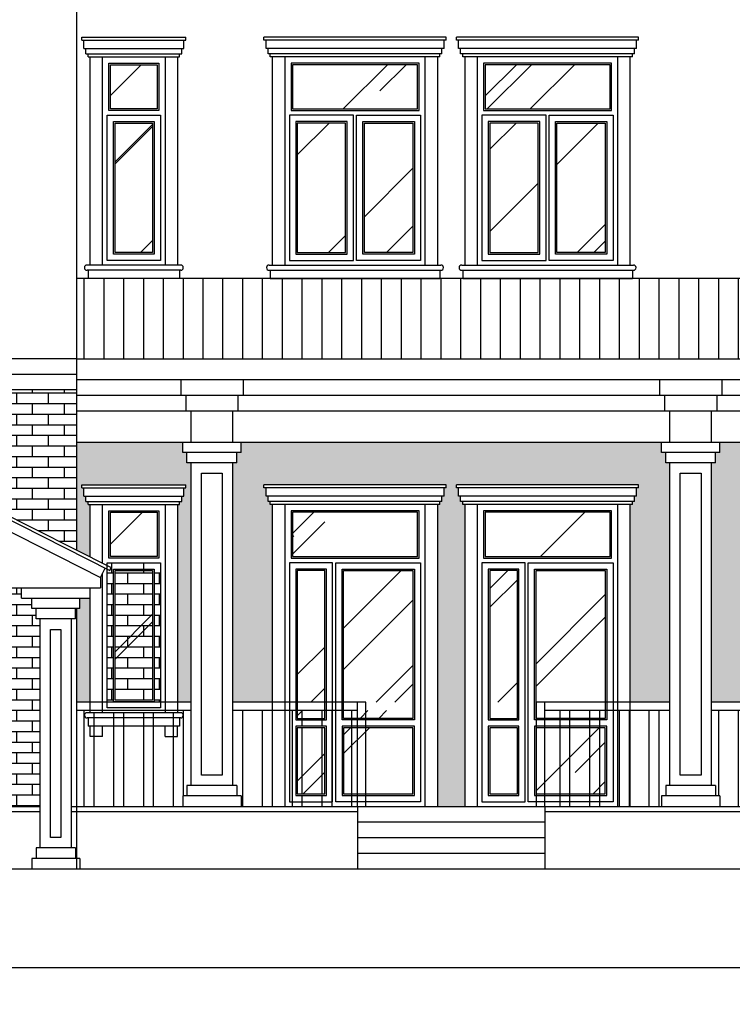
# Model space of a CAD drawing. Header units: millimetres. Extents: x 1112040 to 6903494, y -332921 to -150905.
# Tile 126 of 150: x 1968586 to 1975433, y -228953 to -219494. Entities that reach past the tile are written whole.
import ezdxf

# ---------------------------------------------------------------- set-up
doc = ezdxf.new("R2010")
doc.units = ezdxf.units.MM
doc.styles.get("Standard").update_dxf_attribs({"font": 'isocpeui.ttf'})
doc.dimstyles.get("Standard").update_dxf_attribs({"dimtxt": 300, "dimasz": 100, "dimexe": 50, "dimexo": 50, "dimgap": 20, "dimtad": 1, "dimdec": 0, "dimzin": 0, "dimdsep": 46, "dimtxsty": 'Standard', "dimblk": 'ARCHTICK', "dimcen": 20, "dimclrd": 1, "dimclre": 1, "dimclrt": 256, "dimadec": 0, "dimazin": 0, "dimtfac": 1, "dimtdec": 0, "dimtofl": 0, "dimtmove": 0, "dimatfit": 3, "dimldrblk": 'ARCHTICK', "dimfxl": 1, "dimtolj": 1, "dimtzin": 0, "dimarcsym": 0})
pattern_1 = [(0, (1974349.58, -130917.58), (0, 101.6127), []), (90, (1974349.58, -130917.58), (-152.4, 101.6127), [101.6127, -101.6127])]
pattern_2 = [(90, (1974349.58, -130917.58), (-285.75, 3e-14), []), (90, (1974444.83, -130822.33), (-285.75, 3e-14), [])]

# ---------------------------------------------------------------- blocks, each defined once
blk = doc.blocks.new('_ArchTick')
at = {"color": 0, "linetype": 'ByBlock', "const_width": 0.15}
blk.add_lwpolyline([(-0.5, -0.5), (0.5, 0.5)], dxfattribs=at)
blk = doc.blocks.new('*D2107')
at = {"color": 1, "lineweight": -2, "transparency": 16777216}
for p, q in [((1961233.2, -227701.5), (1961233.2, -228650.9)), ((1998533.2, -227701.5), (1998533.2, -228650.9)), ((1961233.2, -228600.9), (1998533.2, -228600.9))]:
    blk.add_line(p, q, dxfattribs=at)
at = {"color": 1, "lineweight": -2, "transparency": 16777216, "xscale": 100, "yscale": 100, "zscale": 100, "rotation": 180}
blk.add_blockref('_ArchTick', (1961233.2, -228600.9), dxfattribs=at)
at = {"color": 1, "lineweight": -2, "transparency": 16777216, "xscale": 100, "yscale": 100, "zscale": 100}
blk.add_blockref('_ArchTick', (1998533.2, -228600.9), dxfattribs=at)
at = {"transparency": 16777216, "insert": (1979883.2, -228429), "char_height": 300, "attachment_point": 5}
blk.add_mtext('\\A1;37300', dxfattribs=at)

msp = doc.modelspace()

# ---------------------------------------------------------------- hatches: boundary and pattern name
h = msp.add_hatch()
h.set_pattern_fill('AR-RROOF', color=4, scale=50, angle=45, style=0)
h.set_pattern_definition([(45, (1974349.6, -130917.6), (1077.63, 2873.682), [19050, -2540, 6350, -1270]), (45, (1975095, -129274.2), (-2092.4, 296.348), [3810, -419.1, 7620, -952.5]), (45, (1974035.3, -129705.24), (4068.056, 5271.41), [10160, -1778, 5080, -1270])])
h.paths.add_polyline_path([(1963246.3, -219926.5), (1962808.2, -219926.5), (1962808.2, -220352.2), (1963246.3, -220352.2)])
h.paths.add_polyline_path([(1963201.3, -220487.2), (1962853.2, -220487.2), (1962853.2, -221731.5), (1963201.3, -221731.5)])
h.paths.add_polyline_path([(1963730.2, -219926.5), (1963336.3, -219926.5), (1963336.3, -220352.2), (1963730.2, -220352.2)])
h.paths.add_polyline_path([(1963730.2, -220442.2), (1963336.3, -220442.2), (1963336.3, -221776.5), (1963730.2, -221776.5)])
h.paths.add_polyline_path([(1964213.2, -220487.2), (1963865.2, -220487.2), (1963865.2, -221731.5), (1964213.2, -221731.5)])
h.paths.add_polyline_path([(1964258.2, -219926.5), (1963820.2, -219926.5), (1963820.2, -220352.2), (1964258.2, -220352.2)])
h.paths.add_polyline_path([(1967338.2, -219926.5), (1966658.2, -219926.5), (1966658.2, -221046.5), (1967338.2, -221046.5)])
h.paths.add_polyline_path([(1967428.2, -221046.5), (1968108.2, -221046.5), (1968108.2, -219926.5), (1967428.2, -219926.5)])
h.paths.add_polyline_path([(1968108.2, -221136.5), (1967428.2, -221136.5), (1967428.2, -222266.5), (1968108.2, -222266.5)])
h.paths.add_polyline_path([(1967338.2, -221136.5), (1966658.2, -221136.5), (1966658.2, -222266.5), (1967338.2, -222266.5)])
h.paths.add_polyline_path([(1967293.2, -222401.5), (1966703.2, -222401.5), (1966703.2, -223431.5), (1967293.2, -223431.5)])
h.paths.add_polyline_path([(1968063.2, -222401.5), (1967473.2, -222401.5), (1967473.2, -223431.5), (1968063.2, -223431.5)])
h.paths.add_polyline_path([(1962808.2, -224652.2), (1963246.3, -224652.2), (1963246.3, -224226.5), (1962808.2, -224226.5)])
h.paths.add_polyline_path([(1963730.2, -224226.5), (1963336.3, -224226.5), (1963336.3, -224652.2), (1963730.2, -224652.2)])
h.paths.add_polyline_path([(1964258.2, -224652.2), (1964258.2, -224226.5), (1963820.2, -224226.5), (1963820.2, -224652.2)])
h.paths.add_polyline_path([(1964213.2, -224787.2), (1963865.2, -224787.2), (1963865.2, -226031.5), (1964213.2, -226031.5)])
h.paths.add_polyline_path([(1963730.2, -224742.2), (1963336.3, -224742.2), (1963336.3, -226076.5), (1963730.2, -226076.5)])
h.paths.add_polyline_path([(1963201.3, -224787.2), (1962853.2, -224787.2), (1962853.2, -226031.5), (1963201.3, -226031.5)])
h.paths.add_polyline_path([(1966658.2, -225126.5), (1966658.2, -225436.5), (1968108.2, -225436.5), (1968108.2, -225126.5)])
h.paths.add_polyline_path([(1966703.2, -226897.9), (1967293.2, -226897.9), (1967293.2, -225571.5), (1966703.2, -225571.5)])
h.paths.add_polyline_path([(1968063.2, -225571.5), (1967473.2, -225571.5), (1967473.2, -226897.9), (1968063.2, -226897.9)])
h.paths.add_polyline_path([(1967473.2, -226987.9), (1967473.2, -227531.5), (1968063.2, -227531.5), (1968063.2, -226987.9)])
h.paths.add_polyline_path([(1966703.2, -226987.9), (1966703.2, -227531.5), (1967293.2, -227531.5), (1967293.2, -226987.9)])
h.paths.add_polyline_path([(1969908.2, -219926.5), (1969458.2, -219926.5), (1969458.2, -220352.2), (1969908.2, -220352.2)])
h.paths.add_polyline_path([(1969863.2, -220487.2), (1969503.2, -220487.2), (1969503.2, -221731.5), (1969863.2, -221731.5)])
h.paths.add_polyline_path([(1969908.2, -224652.2), (1969908.2, -224226.5), (1969458.2, -224226.5), (1969458.2, -224652.2)])
h.paths.add_polyline_path([(1969503.2, -226031.5), (1969863.2, -226031.5), (1969863.2, -224787.2), (1969503.2, -224787.2)])
h = msp.add_hatch()
h.set_pattern_fill('AR-RROOF', color=4, scale=50, angle=45, style=0)
h.set_pattern_definition([(45, (1960549.6, -130917.6), (1077.63, 2873.682), [19050, -2540, 6350, -1270]), (45, (1961295, -129274.2), (-2092.4, 296.348), [3810, -419.1, 7620, -952.5]), (45, (1960235.3, -129705.24), (4068.056, 5271.41), [10160, -1778, 5080, -1270])])
h.paths.add_polyline_path([(1974258.2, -220352.2), (1974258.2, -219926.5), (1973058.2, -219926.5), (1973058.2, -220352.2)])
h.paths.add_polyline_path([(1972408.2, -220352.2), (1972408.2, -219926.5), (1971208.2, -219926.5), (1971208.2, -220352.2)])
h.paths.add_polyline_path([(1971253.2, -221731.5), (1971718.2, -221731.5), (1971718.2, -220487.2), (1971253.2, -220487.2)])
h.paths.add_polyline_path([(1972363.2, -220487.2), (1971898.2, -220487.2), (1971898.2, -221731.5), (1972363.2, -221731.5)])
h.paths.add_polyline_path([(1973568.2, -220487.2), (1973103.2, -220487.2), (1973103.2, -221731.5), (1973568.2, -221731.5)])
h.paths.add_polyline_path([(1973748.2, -221731.5), (1974213.2, -221731.5), (1974213.2, -220487.2), (1973748.2, -220487.2)])
h.paths.add_polyline_path([(1973058.2, -224226.5), (1973058.2, -224652.2), (1974258.2, -224652.2), (1974258.2, -224226.5)])
h.paths.add_polyline_path([(1974213.2, -224787.2), (1973548.2, -224787.2), (1973548.2, -226051.5), (1974213.2, -226051.5)])
h.paths.add_polyline_path([(1973368.2, -224787.2), (1973103.2, -224787.2), (1973103.2, -226051.5), (1973368.2, -226051.5)])
h.paths.add_polyline_path([(1973368.2, -226206.5), (1973368.2, -226131.5), (1973103.2, -226131.5), (1973103.2, -226206.5)])
h.paths.add_polyline_path([(1974213.2, -226206.5), (1974213.2, -226131.5), (1973548.2, -226131.5), (1973548.2, -226206.5)])
h.paths.add_polyline_path([(1973548.2, -226931.5), (1974213.2, -226931.5), (1974213.2, -226296.5), (1973548.2, -226296.5)])
h.paths.add_polyline_path([(1973368.2, -226296.5), (1973103.2, -226296.5), (1973103.2, -226931.5), (1973368.2, -226931.5)])
h.paths.add_polyline_path([(1972363.2, -224787.2), (1971698.2, -224787.2), (1971698.2, -226051.5), (1972363.2, -226051.5)])
h.paths.add_polyline_path([(1971208.2, -224226.5), (1971208.2, -224652.2), (1972408.2, -224652.2), (1972408.2, -224226.5)])
h.paths.add_polyline_path([(1971518.2, -224787.2), (1971253.2, -224787.2), (1971253.2, -226051.5), (1971518.2, -226051.5)])
h.paths.add_polyline_path([(1971253.2, -226131.5), (1971253.2, -226206.5), (1971518.2, -226206.5), (1971518.2, -226131.5)])
h.paths.add_polyline_path([(1971698.2, -226131.5), (1971698.2, -226206.5), (1972363.2, -226206.5), (1972363.2, -226131.5)])
h.paths.add_polyline_path([(1971698.2, -226296.5), (1971698.2, -226931.5), (1972363.2, -226931.5), (1972363.2, -226296.5)])
h.paths.add_polyline_path([(1971253.2, -226931.5), (1971518.2, -226931.5), (1971518.2, -226296.5), (1971253.2, -226296.5)])
h = msp.add_hatch()
h.set_pattern_fill('ANSI31', color=1, scale=60, angle=45, style=0)
h.set_pattern_definition([(90, (1974349.58, -130917.58), (-190.5, 4e-14), [])])
h.paths.add_polyline_path([(1997269.8, -221981.5), (1969133.2, -221981.5), (1969133.2, -222751.5), (1992433.2, -222751.5)])
h = msp.add_hatch()
h.set_pattern_fill('AR-BRSTD', color=35, scale=1.5, style=0)
h.set_pattern_definition(pattern_1)
h.paths.add_polyline_path([(1962533.2, -223961.5), (1964533.2, -223961.5), (1964533.2, -223991.5), (1964513.2, -223991.5), (1964513.2, -224071.5), (1964493.2, -224071.5), (1964493.2, -224121.5), (1964473.2, -224121.5), (1964473.2, -224151.5), (1964453.2, -224151.5), (1964453.2, -226151.5), (1964483.2, -226151.5, -1), (1964483.2, -226201.5), (1964473.2, -226201.5), (1964473.2, -226281.5), (1964453.2, -226281.5), (1964453.2, -226381.5), (1964333.2, -226381.5), (1964333.2, -226281.5), (1962733.2, -226281.5), (1962733.2, -226381.5), (1962613.2, -226381.5), (1962613.2, -226281.5), (1962593.2, -226281.5), (1962593.2, -226201.5), (1962583.2, -226201.5, -1), (1962583.2, -226151.5), (1962613.2, -226151.5), (1962613.2, -225823.8), (1961033.2, -225823.8), (1961033.2, -227051.5), (1965683.2, -227051.5), (1965683.2, -225251.5), (1965643.2, -225251.5), (1965643.2, -225151.5), (1965603.2, -225151.5), (1965603.2, -225051.5), (1965503.2, -225051.5), (1965503.2, -224951.5), (1965403.2, -224951.5), (1965403.2, -224851.5), (1965358.2, -224762.2), (1965313.5, -224784.7), (1965300, -224758), (1967383.2, -223705.8), (1969133.2, -224589.7), (1969133.2, -223051.5), (1968303.2, -223051.5), (1968303.2, -223551.5), (1968333.2, -223551.5, -1), (1968333.2, -223601.5), (1968323.2, -223601.5), (1968323.2, -223681.5), (1968303.2, -223681.5), (1968303.2, -223781.5), (1968183.2, -223781.5), (1968183.2, -223681.5), (1966583.2, -223681.5), (1966583.2, -223781.5), (1966463.2, -223781.5), (1966463.2, -223681.5), (1966443.2, -223681.5), (1966443.2, -223601.5), (1966433.2, -223601.5, -1), (1966433.2, -223551.5), (1966463.2, -223551.5), (1966463.2, -223051.5), (1961033.2, -223051.5), (1961033.2, -225823.8), (1962613.2, -225823.8), (1962613.2, -224151.5), (1962593.2, -224151.5), (1962593.2, -224121.5), (1962573.2, -224121.5), (1962573.2, -224071.5), (1962553.2, -224071.5), (1962553.2, -223991.5), (1962533.2, -223991.5)])
h.paths.add_polyline_path([(1965983.2, -227051.5), (1966463.2, -227051.5), (1966463.2, -225051.5), (1966443.2, -225051.5), (1966443.2, -225021.5), (1966423.2, -225021.5), (1966423.2, -224971.5), (1966403.2, -224971.5), (1966403.2, -224891.5), (1966383.2, -224891.5), (1966383.2, -224861.5), (1968383.2, -224861.5), (1968383.2, -224891.5), (1968363.2, -224891.5), (1968363.2, -224971.5), (1968343.2, -224971.5), (1968343.2, -225021.5), (1968323.2, -225021.5), (1968323.2, -225051.5), (1968303.2, -225051.5), (1968303.2, -227051.5), (1968783.2, -227051.5), (1968783.2, -225251.5), (1968743.2, -225251.5), (1968743.2, -225151.5), (1968703.2, -225151.5), (1968703.2, -225051.5), (1968603.2, -225051.5), (1968603.2, -224951.5), (1968503.2, -224951.5, 0.446429), (1966263.2, -224951.5), (1966163.2, -224951.5), (1966163.2, -225051.5), (1966063.2, -225051.5), (1966063.2, -225151.5), (1966023.2, -225151.5), (1966023.2, -225251.5), (1965983.2, -225251.5)], flags=17)
h = msp.add_hatch()
h.set_pattern_fill('AR-BRSTD', color=35, scale=1.5, style=0)
h.set_pattern_definition(pattern_1)
h.paths.add_polyline_path([(1993673.2, -223751.5), (1993633.2, -223751.5), (1993633.2, -224502.9), (1994713.2, -224502.9), (1994713.2, -224151.5), (1994693.2, -224151.5), (1994693.2, -224121.5), (1994673.2, -224121.5), (1994673.2, -224071.5), (1994653.2, -224071.5), (1994653.2, -223991.5), (1994633.2, -223991.5), (1994633.2, -223961.5), (1996833.2, -223961.5), (1996833.2, -223991.5), (1996813.2, -223991.5), (1996813.2, -224071.5), (1996793.2, -224071.5), (1996793.2, -224121.5), (1996773.2, -224121.5), (1996773.2, -224151.5), (1996753.2, -224151.5), (1996753.2, -224502.9), (1998333.2, -224502.9), (1998333.2, -223251.5), (1993683.2, -223251.5), (1993633.2, -223251.5), (1993633.2, -223551.5), (1993713.2, -223551.5), (1993713.2, -223651.5), (1993673.2, -223651.5)])
h.paths.add_polyline_path([(1993633.2, -226851.5), (1993673.2, -226851.5), (1993673.2, -226951.5), (1993713.2, -226951.5), (1993713.2, -227051.5), (1998333.2, -227051.5), (1998333.2, -224502.9), (1996753.2, -224502.9), (1996753.2, -226151.5), (1996783.2, -226151.5, -1), (1996783.2, -226201.5), (1996773.2, -226201.5), (1996773.2, -226281.5), (1996753.2, -226281.5), (1996753.2, -226381.5), (1996633.2, -226381.5), (1996633.2, -226281.5), (1994833.2, -226281.5), (1994833.2, -226381.5), (1994713.2, -226381.5), (1994713.2, -226281.5), (1994693.2, -226281.5), (1994693.2, -226201.5), (1994683.2, -226201.5, -1), (1994683.2, -226151.5), (1994713.2, -226151.5), (1994713.2, -224502.9), (1993633.2, -224502.9)])
h.paths.add_polyline_path([(1992853.2, -226051.5), (1993233.2, -226051.5), (1993233.2, -223751.5), (1993193.2, -223751.5), (1993193.2, -223651.5), (1993153.2, -223651.5), (1993153.2, -223551.5), (1989113.2, -223551.5), (1989113.2, -223651.5), (1989073.2, -223651.5), (1989073.2, -223751.5), (1989033.2, -223751.5), (1989033.2, -226051.5), (1989413.2, -226051.5), (1989413.2, -224151.5), (1989393.2, -224151.5), (1989393.2, -224121.5), (1989373.2, -224121.5), (1989373.2, -224071.5), (1989353.2, -224071.5), (1989353.2, -223991.5), (1989333.2, -223991.5), (1989333.2, -223961.5), (1991083.2, -223961.5), (1991083.2, -223991.5), (1991063.2, -223991.5), (1991063.2, -224071.5), (1991043.2, -224071.5), (1991043.2, -224121.5), (1991023.2, -224121.5), (1991023.2, -224151.5), (1991003.2, -224151.5), (1991003.2, -226051.5), (1991263.2, -226051.5), (1991263.2, -224151.5), (1991243.2, -224151.5), (1991243.2, -224121.5), (1991223.2, -224121.5), (1991223.2, -224071.5), (1991203.2, -224071.5), (1991203.2, -223991.5), (1991183.2, -223991.5), (1991183.2, -223961.5), (1992933.2, -223961.5), (1992933.2, -223991.5), (1992913.2, -223991.5), (1992913.2, -224071.5), (1992893.2, -224071.5), (1992893.2, -224121.5), (1992873.2, -224121.5), (1992873.2, -224151.5), (1992853.2, -224151.5)])
h.paths.add_polyline_path([(1984513.2, -223551.5), (1984513.2, -223651.5), (1984473.2, -223651.5), (1984473.2, -223751.5), (1984433.2, -223751.5), (1984433.2, -226051.5), (1984813.2, -226051.5), (1984813.2, -224151.5), (1984793.2, -224151.5), (1984793.2, -224121.5), (1984773.2, -224121.5), (1984773.2, -224071.5), (1984753.2, -224071.5), (1984753.2, -223991.5), (1984733.2, -223991.5), (1984733.2, -223961.5), (1986483.2, -223961.5), (1986483.2, -223991.5), (1986463.2, -223991.5), (1986463.2, -224071.5), (1986443.2, -224071.5), (1986443.2, -224121.5), (1986423.2, -224121.5), (1986423.2, -224151.5), (1986403.2, -224151.5), (1986403.2, -226051.5), (1986663.2, -226051.5), (1986663.2, -224151.5), (1986643.2, -224151.5), (1986643.2, -224121.5), (1986623.2, -224121.5), (1986623.2, -224071.5), (1986603.2, -224071.5), (1986603.2, -223991.5), (1986583.2, -223991.5), (1986583.2, -223961.5), (1988333.2, -223961.5), (1988333.2, -223991.5), (1988313.2, -223991.5), (1988313.2, -224071.5), (1988293.2, -224071.5), (1988293.2, -224121.5), (1988273.2, -224121.5), (1988273.2, -224151.5), (1988253.2, -224151.5), (1988253.2, -226051.5), (1988633.2, -226051.5), (1988633.2, -223751.5), (1988593.2, -223751.5), (1988593.2, -223651.5), (1988553.2, -223651.5), (1988553.2, -223551.5)])
h.paths.add_polyline_path([(1983733.2, -223961.5), (1983733.2, -223991.5), (1983713.2, -223991.5), (1983713.2, -224071.5), (1983693.2, -224071.5), (1983693.2, -224121.5), (1983673.2, -224121.5), (1983673.2, -224151.5), (1983653.2, -224151.5), (1983653.2, -226051.5), (1984033.2, -226051.5), (1984033.2, -223751.5), (1983993.2, -223751.5), (1983993.2, -223651.5), (1983953.2, -223651.5), (1983953.2, -223551.5), (1979913.2, -223551.5), (1979913.2, -223651.5), (1979873.2, -223651.5), (1979873.2, -223751.5), (1979833.2, -223751.5), (1979833.2, -226051.5), (1980213.2, -226051.5), (1980213.2, -224151.5), (1980193.2, -224151.5), (1980193.2, -224121.5), (1980173.2, -224121.5), (1980173.2, -224071.5), (1980153.2, -224071.5), (1980153.2, -223991.5), (1980133.2, -223991.5), (1980133.2, -223961.5), (1981883.2, -223961.5), (1981883.2, -223991.5), (1981863.2, -223991.5), (1981863.2, -224071.5), (1981843.2, -224071.5), (1981843.2, -224121.5), (1981823.2, -224121.5), (1981823.2, -224151.5), (1981803.2, -224151.5), (1981803.2, -226051.5), (1982063.2, -226051.5), (1982063.2, -224151.5), (1982043.2, -224151.5), (1982043.2, -224121.5), (1982023.2, -224121.5), (1982023.2, -224071.5), (1982003.2, -224071.5), (1982003.2, -223991.5), (1981983.2, -223991.5), (1981983.2, -223961.5)])
h.paths.add_polyline_path([(1979133.2, -223961.5), (1979133.2, -223991.5), (1979113.2, -223991.5), (1979113.2, -224071.5), (1979093.2, -224071.5), (1979093.2, -224121.5), (1979073.2, -224121.5), (1979073.2, -224151.5), (1979053.2, -224151.5), (1979053.2, -226051.5), (1979433.2, -226051.5), (1979433.2, -223751.5), (1979393.2, -223751.5), (1979393.2, -223651.5), (1979353.2, -223651.5), (1979353.2, -223551.5), (1975313.2, -223551.5), (1975313.2, -223651.5), (1975273.2, -223651.5), (1975273.2, -223751.5), (1975233.2, -223751.5), (1975233.2, -226051.5), (1975613.2, -226051.5), (1975613.2, -224151.5), (1975593.2, -224151.5), (1975593.2, -224121.5), (1975573.2, -224121.5), (1975573.2, -224071.5), (1975553.2, -224071.5), (1975553.2, -223991.5), (1975533.2, -223991.5), (1975533.2, -223961.5), (1977283.2, -223961.5), (1977283.2, -223991.5), (1977263.2, -223991.5), (1977263.2, -224071.5), (1977243.2, -224071.5), (1977243.2, -224121.5), (1977223.2, -224121.5), (1977223.2, -224151.5), (1977203.2, -224151.5), (1977203.2, -226051.5), (1977463.2, -226051.5), (1977463.2, -224151.5), (1977443.2, -224151.5), (1977443.2, -224121.5), (1977423.2, -224121.5), (1977423.2, -224071.5), (1977403.2, -224071.5), (1977403.2, -223991.5), (1977383.2, -223991.5), (1977383.2, -223961.5)])
h.paths.add_polyline_path([(1970713.2, -223551.5), (1970713.2, -223651.5), (1970673.2, -223651.5), (1970673.2, -223751.5), (1970633.2, -223751.5), (1970633.2, -226051.5), (1971013.2, -226051.5), (1971013.2, -224151.5), (1970993.2, -224151.5), (1970993.2, -224121.5), (1970973.2, -224121.5), (1970973.2, -224071.5), (1970953.2, -224071.5), (1970953.2, -223991.5), (1970933.2, -223991.5), (1970933.2, -223961.5), (1972683.2, -223961.5), (1972683.2, -223991.5), (1972663.2, -223991.5), (1972663.2, -224071.5), (1972643.2, -224071.5), (1972643.2, -224121.5), (1972623.2, -224121.5), (1972623.2, -224151.5), (1972603.2, -224151.5), (1972603.2, -227051.5), (1972863.2, -227051.5), (1972863.2, -224151.5), (1972843.2, -224151.5), (1972843.2, -224121.5), (1972823.2, -224121.5), (1972823.2, -224071.5), (1972803.2, -224071.5), (1972803.2, -223991.5), (1972783.2, -223991.5), (1972783.2, -223961.5), (1974533.2, -223961.5), (1974533.2, -223991.5), (1974513.2, -223991.5), (1974513.2, -224071.5), (1974493.2, -224071.5), (1974493.2, -224121.5), (1974473.2, -224121.5), (1974473.2, -224151.5), (1974453.2, -224151.5), (1974453.2, -226051.5), (1974833.2, -226051.5), (1974833.2, -223751.5), (1974793.2, -223751.5), (1974793.2, -223651.5), (1974753.2, -223651.5), (1974753.2, -223551.5)])
h.paths.add_polyline_path([(1969133.2, -223551.5), (1969133.2, -224589.7), (1969263.2, -224655.3), (1969263.2, -224151.5), (1969243.2, -224151.5), (1969243.2, -224121.5), (1969223.2, -224121.5), (1969223.2, -224071.5), (1969203.2, -224071.5), (1969203.2, -223991.5), (1969183.2, -223991.5), (1969183.2, -223961.5), (1970183.2, -223961.5), (1970183.2, -223991.5), (1970163.2, -223991.5), (1970163.2, -224071.5), (1970143.2, -224071.5), (1970143.2, -224121.5), (1970123.2, -224121.5), (1970123.2, -224151.5), (1970103.2, -224151.5), (1970103.2, -226051.5), (1970233.2, -226051.5), (1970233.2, -223751.5), (1970193.2, -223751.5), (1970193.2, -223651.5), (1970153.2, -223651.5), (1970153.2, -223551.5)])
h.paths.add_polyline_path([(1969133.2, -226051.5), (1969263.2, -226051.5), (1969263.2, -225051.5), (1969163.2, -225051.5), (1969163.2, -225151.5), (1969133.2, -225151.5)], flags=17)
h = msp.add_hatch()
h.set_pattern_fill('AR-BRSTD', color=35, scale=1.5, style=0)
h.set_pattern_definition(pattern_1)
h.paths.add_polyline_path([(1969428.2, -226051.5), (1969938.2, -226051.5), (1969938.2, -224712.2), (1969428.2, -224712.2), (1969428.2, -224738.7), (1969466.5, -224758), (1969453, -224784.7), (1969428.2, -224772.3)])
h.paths.add_polyline_path([(1969878.2, -224772.2), (1969878.2, -226046.5), (1969488.2, -226046.5), (1969488.2, -224772.2)], flags=16)
h.paths.add_polyline_path([(1969863.2, -224787.2), (1969863.2, -226031.5), (1969503.2, -226031.5), (1969503.2, -224787.2)], flags=0)
h = msp.add_hatch()
h.set_pattern_fill('ANSI32', color=1, scale=30, angle=45, style=0)
h.set_pattern_definition(pattern_2)
h.paths.add_polyline_path([(1975613.2, -226131.5), (1975233.2, -226131.5), (1975233.2, -226851.5), (1975273.2, -226851.5), (1975273.2, -226951.5), (1975313.2, -226951.5), (1975313.2, -227051.5), (1975613.2, -227051.5)])
h.paths.add_polyline_path([(1975613.2, -227051.5), (1975733.2, -227051.5), (1975733.2, -226131.5), (1975613.2, -226131.5)])
h.paths.add_polyline_path([(1975778.2, -226131.5), (1975733.2, -226131.5), (1975733.2, -227051.5), (1977083.2, -227051.5), (1977083.2, -226131.5), (1977038.2, -226131.5), (1977038.2, -227006.5), (1976223.2, -227006.5), (1976223.2, -226131.5), (1976193.2, -226131.5), (1976193.2, -227006.5), (1975778.2, -227006.5)])
h.paths.add_polyline_path([(1975778.2, -227006.5), (1976193.2, -227006.5), (1976193.2, -226131.5), (1976133.2, -226131.5), (1976133.2, -226221.5), (1975838.2, -226221.5), (1975838.2, -226131.5), (1975778.2, -226131.5)], flags=16)
h.paths.add_polyline_path([(1975838.2, -226281.5), (1976133.2, -226281.5), (1976133.2, -226946.5), (1975838.2, -226946.5)], flags=0)
h.paths.add_polyline_path([(1975853.2, -226296.5), (1976118.2, -226296.5), (1976118.2, -226931.5), (1975853.2, -226931.5)], flags=0)
h.paths.add_polyline_path([(1975838.2, -226131.5), (1975853.2, -226131.5), (1975853.2, -224787.2), (1976118.2, -224787.2), (1976118.2, -226131.5), (1976133.2, -226131.5), (1976133.2, -224772.2), (1975838.2, -224772.2)])
h.paths.add_polyline_path([(1976118.2, -226206.5), (1976118.2, -226131.5), (1975853.2, -226131.5), (1975853.2, -226206.5)], flags=16)
h.paths.add_polyline_path([(1976283.2, -226221.5), (1976283.2, -226131.5), (1976223.2, -226131.5), (1976223.2, -227006.5), (1977038.2, -227006.5), (1977038.2, -226131.5), (1976978.2, -226131.5), (1976978.2, -226221.5)])
h.paths.add_polyline_path([(1976283.2, -226281.5), (1976283.2, -226946.5), (1976978.2, -226946.5), (1976978.2, -226281.5)], flags=17)
h.paths.add_polyline_path([(1976298.2, -226296.5), (1976963.2, -226296.5), (1976963.2, -226931.5), (1976298.2, -226931.5)], flags=16)
h.paths.add_polyline_path([(1976978.2, -226221.5), (1976978.2, -226131.5), (1976963.2, -226131.5), (1976963.2, -226206.5), (1976298.2, -226206.5), (1976298.2, -226131.5), (1976283.2, -226131.5), (1976283.2, -226221.5)], flags=17)
h.paths.add_polyline_path([(1976963.2, -226206.5), (1976963.2, -226131.5), (1976298.2, -226131.5), (1976298.2, -226206.5)], flags=16)
h.paths.add_polyline_path([(1977203.2, -226131.5), (1977083.2, -226131.5), (1977083.2, -227051.5), (1977203.2, -227051.5)])
h.paths.add_polyline_path([(1977203.2, -227051.5), (1977463.2, -227051.5), (1977463.2, -226131.5), (1977203.2, -226131.5)])
h.paths.add_polyline_path([(1977463.2, -227051.5), (1977583.2, -227051.5), (1977583.2, -226131.5), (1977463.2, -226131.5)])
h.paths.add_polyline_path([(1977583.2, -227051.5), (1978933.2, -227051.5), (1978933.2, -226131.5), (1978888.2, -226131.5), (1978888.2, -227006.5), (1978073.2, -227006.5), (1978073.2, -226131.5), (1978043.2, -226131.5), (1978043.2, -227006.5), (1977628.2, -227006.5), (1977628.2, -226131.5), (1977583.2, -226131.5)])
h.paths.add_polyline_path([(1977628.2, -227006.5), (1978043.2, -227006.5), (1978043.2, -226131.5), (1977983.2, -226131.5), (1977983.2, -226221.5), (1977688.2, -226221.5), (1977688.2, -226131.5), (1977628.2, -226131.5)], flags=16)
h.paths.add_polyline_path([(1977688.2, -226281.5), (1977983.2, -226281.5), (1977983.2, -226946.5), (1977688.2, -226946.5)], flags=0)
h.paths.add_polyline_path([(1977703.2, -226296.5), (1977968.2, -226296.5), (1977968.2, -226931.5), (1977703.2, -226931.5)], flags=0)
h.paths.add_polyline_path([(1977703.2, -226206.5), (1977703.2, -226131.5), (1977688.2, -226131.5), (1977688.2, -226221.5), (1977983.2, -226221.5), (1977983.2, -226131.5), (1977968.2, -226131.5), (1977968.2, -226206.5)], flags=16)
h.paths.add_polyline_path([(1977968.2, -226206.5), (1977968.2, -226131.5), (1977703.2, -226131.5), (1977703.2, -226206.5)], flags=0)
h.paths.add_polyline_path([(1978133.2, -226221.5), (1978133.2, -226131.5), (1978073.2, -226131.5), (1978073.2, -227006.5), (1978888.2, -227006.5), (1978888.2, -226131.5), (1978828.2, -226131.5), (1978828.2, -226221.5)], flags=17)
h.paths.add_polyline_path([(1978133.2, -226281.5), (1978828.2, -226281.5), (1978828.2, -226946.5), (1978133.2, -226946.5)], flags=16)
h.paths.add_polyline_path([(1978148.2, -226296.5), (1978813.2, -226296.5), (1978813.2, -226931.5), (1978148.2, -226931.5)], flags=0)
h.paths.add_polyline_path([(1978148.2, -226206.5), (1978148.2, -226131.5), (1978133.2, -226131.5), (1978133.2, -226221.5), (1978828.2, -226221.5), (1978828.2, -226131.5), (1978813.2, -226131.5), (1978813.2, -226206.5)], flags=16)
h.paths.add_polyline_path([(1978813.2, -226206.5), (1978813.2, -226131.5), (1978148.2, -226131.5), (1978148.2, -226206.5)], flags=17)
h.paths.add_polyline_path([(1979053.2, -226131.5), (1978933.2, -226131.5), (1978933.2, -227051.5), (1979053.2, -227051.5)])
h.paths.add_polyline_path([(1979053.2, -227051.5), (1979353.2, -227051.5), (1979353.2, -226951.5), (1979393.2, -226951.5), (1979393.2, -226851.5), (1979433.2, -226851.5), (1979433.2, -226131.5), (1979053.2, -226131.5)])
h = msp.add_hatch()
h.set_pattern_fill('ANSI32', color=1, scale=30, angle=45, style=0)
h.set_pattern_definition(pattern_2)
h.paths.add_polyline_path([(1974453.2, -227051.5), (1974753.2, -227051.5), (1974753.2, -226951.5), (1974793.2, -226951.5), (1974793.2, -226851.5), (1974833.2, -226851.5), (1974833.2, -226131.5), (1974453.2, -226131.5)])
h.paths.add_polyline_path([(1974453.2, -226131.5), (1974333.2, -226131.5), (1974333.2, -227051.5), (1974453.2, -227051.5)])
h.paths.add_polyline_path([(1974333.2, -226131.5), (1974288.2, -226131.5), (1974288.2, -227006.5), (1973633.2, -227006.5), (1973633.2, -227051.5), (1974333.2, -227051.5)])
h.paths.add_polyline_path([(1974228.2, -226221.5), (1973633.2, -226221.5), (1973633.2, -226281.5), (1974228.2, -226281.5), (1974228.2, -226946.5), (1973633.2, -226946.5), (1973633.2, -227006.5), (1974288.2, -227006.5), (1974288.2, -226131.5), (1974228.2, -226131.5)])
h.paths.add_polyline_path([(1973633.2, -226931.5), (1974213.2, -226931.5), (1974213.2, -226296.5), (1973633.2, -226296.5)], flags=16)
h.paths.add_polyline_path([(1974213.2, -226296.5), (1974213.2, -226931.5), (1973633.2, -226931.5), (1973633.2, -226946.5), (1974228.2, -226946.5), (1974228.2, -226281.5), (1973633.2, -226281.5), (1973633.2, -226296.5)], flags=17)
h.paths.add_polyline_path([(1974228.2, -226221.5), (1974228.2, -226131.5), (1974213.2, -226131.5), (1974213.2, -226206.5), (1973633.2, -226206.5), (1973633.2, -226221.5)], flags=17)
h.paths.add_polyline_path([(1974213.2, -226206.5), (1974213.2, -226131.5), (1973633.2, -226131.5), (1973633.2, -226206.5)], flags=17)
h.paths.add_polyline_path([(1971013.2, -226131.5), (1970633.2, -226131.5), (1970633.2, -226851.5), (1970673.2, -226851.5), (1970673.2, -226951.5), (1970713.2, -226951.5), (1970713.2, -227051.5), (1971013.2, -227051.5)])
h.paths.add_polyline_path([(1971013.2, -227051.5), (1971133.2, -227051.5), (1971133.2, -226131.5), (1971013.2, -226131.5)])
h.paths.add_polyline_path([(1971178.2, -226131.5), (1971133.2, -226131.5), (1971133.2, -227051.5), (1971833.2, -227051.5), (1971833.2, -227006.5), (1971623.2, -227006.5), (1971623.2, -226131.5), (1971593.2, -226131.5), (1971593.2, -227006.5), (1971178.2, -227006.5)])
h.paths.add_polyline_path([(1971178.2, -227006.5), (1971593.2, -227006.5), (1971593.2, -226131.5), (1971533.2, -226131.5), (1971533.2, -226221.5), (1971238.2, -226221.5), (1971238.2, -226131.5), (1971178.2, -226131.5)], flags=16)
h.paths.add_polyline_path([(1971238.2, -226281.5), (1971533.2, -226281.5), (1971533.2, -226946.5), (1971238.2, -226946.5)], flags=0)
h.paths.add_polyline_path([(1971253.2, -226296.5), (1971518.2, -226296.5), (1971518.2, -226931.5), (1971253.2, -226931.5)], flags=0)
h.paths.add_polyline_path([(1971253.2, -226206.5), (1971253.2, -226131.5), (1971238.2, -226131.5), (1971238.2, -226221.5), (1971533.2, -226221.5), (1971533.2, -226131.5), (1971518.2, -226131.5), (1971518.2, -226206.5)], flags=16)
h.paths.add_polyline_path([(1971518.2, -226206.5), (1971518.2, -226131.5), (1971253.2, -226131.5), (1971253.2, -226206.5)], flags=0)
h.paths.add_polyline_path([(1971683.2, -226221.5), (1971683.2, -226131.5), (1971623.2, -226131.5), (1971623.2, -227006.5), (1971833.2, -227006.5), (1971833.2, -226946.5), (1971683.2, -226946.5), (1971683.2, -226281.5), (1971833.2, -226281.5), (1971833.2, -226221.5)])
h.paths.add_polyline_path([(1971833.2, -226221.5), (1971833.2, -226206.5), (1971698.2, -226206.5), (1971698.2, -226131.5), (1971683.2, -226131.5), (1971683.2, -226221.5)], flags=17)
h.paths.add_polyline_path([(1971833.2, -226206.5), (1971833.2, -226131.5), (1971698.2, -226131.5), (1971698.2, -226206.5)], flags=16)
h.paths.add_polyline_path([(1971833.2, -226296.5), (1971833.2, -226281.5), (1971683.2, -226281.5), (1971683.2, -226946.5), (1971833.2, -226946.5), (1971833.2, -226931.5), (1971698.2, -226931.5), (1971698.2, -226296.5)], flags=17)
h.paths.add_polyline_path([(1971698.2, -226296.5), (1971698.2, -226931.5), (1971833.2, -226931.5), (1971833.2, -226296.5)], flags=17)
h.paths.add_polyline_path([(1969383.2, -226381.5), (1969263.2, -226381.5), (1969263.2, -226281.5), (1969243.2, -226281.5), (1969243.2, -226201.5), (1969233.2, -226201.5, -1), (1969233.2, -226151.5), (1969263.2, -226151.5), (1969263.2, -226131.5), (1969133.2, -226131.5), (1969133.2, -227051.5), (1970153.2, -227051.5), (1970153.2, -226951.5), (1970193.2, -226951.5), (1970193.2, -226851.5), (1970233.2, -226851.5), (1970233.2, -226131.5), (1970103.2, -226131.5), (1970103.2, -226151.5), (1970133.2, -226151.5, -1), (1970133.2, -226201.5), (1970123.2, -226201.5), (1970123.2, -226281.5), (1970103.2, -226281.5), (1970103.2, -226381.5), (1969983.2, -226381.5), (1969983.2, -226281.5), (1969383.2, -226281.5)])
h.paths.add_polyline_path([(1970103.2, -226381.5), (1970103.2, -226281.5), (1969983.2, -226281.5), (1969983.2, -226381.5)], flags=16)
h.paths.add_polyline_path([(1969263.2, -226381.5), (1969383.2, -226381.5), (1969383.2, -226281.5), (1969263.2, -226281.5)], flags=16)
h.paths.add_polyline_path([(1970123.2, -226281.5), (1970123.2, -226201.5), (1969243.2, -226201.5), (1969243.2, -226281.5)], flags=16)
h.paths.add_polyline_path([(1970133.2, -226201.5, 1), (1970133.2, -226151.5), (1969233.2, -226151.5, 1), (1969233.2, -226201.5)], flags=16)

# ---------------------------------------------------------------- linework, layer by layer
for p, q in [((1969133.2, -218751.5), (1969133.2, -224589.7)), ((1969183.2, -219661.5), (1970183.2, -219661.5)), ((1969183.2, -219691.5), (1969183.2, -219661.5)), ((1969183.2, -219691.5), (1970183.2, -219691.5)), ((1969203.2, -219771.5), (1969203.2, -219691.5)), ((1970163.2, -219771.5), (1970163.2, -219691.5)), ((1970183.2, -219691.5), (1970183.2, -219661.5)), ((1972683.2, -219661.5), (1970933.2, -219661.5)), ((1970933.2, -219691.5), (1970933.2, -219661.5)), ((1972683.2, -219691.5), (1970933.2, -219691.5)), ((1970953.2, -219771.5), (1970953.2, -219691.5)), ((1972663.2, -219771.5), (1972663.2, -219691.5)), ((1972683.2, -219691.5), (1972683.2, -219661.5)), ((1974533.2, -219661.5), (1972783.2, -219661.5)), ((1972783.2, -219691.5), (1972783.2, -219661.5)), ((1974533.2, -219691.5), (1972783.2, -219691.5)), ((1972803.2, -219771.5), (1972803.2, -219691.5)), ((1974513.2, -219771.5), (1974513.2, -219691.5)), ((1974533.2, -219691.5), (1974533.2, -219661.5)), ((1969203.2, -219771.5), (1970163.2, -219771.5)), ((1969223.2, -219821.5), (1969223.2, -219771.5)), ((1969223.2, -219821.5), (1970143.2, -219821.5)), ((1969243.2, -219851.5), (1969243.2, -219821.5)), ((1970123.2, -219851.5), (1970123.2, -219821.5)), ((1970143.2, -219821.5), (1970143.2, -219771.5)), ((1972663.2, -219771.5), (1970953.2, -219771.5)), ((1970973.2, -219821.5), (1970973.2, -219771.5)), ((1972643.2, -219821.5), (1970973.2, -219821.5)), ((1970993.2, -219851.5), (1970993.2, -219821.5)), ((1972623.2, -219851.5), (1972623.2, -219821.5)), ((1972643.2, -219821.5), (1972643.2, -219771.5)), ((1974513.2, -219771.5), (1972803.2, -219771.5)), ((1972823.2, -219821.5), (1972823.2, -219771.5)), ((1974493.2, -219821.5), (1972823.2, -219821.5)), ((1972843.2, -219851.5), (1972843.2, -219821.5)), ((1974473.2, -219851.5), (1974473.2, -219821.5)), ((1974493.2, -219821.5), (1974493.2, -219771.5)), ((1969243.2, -219851.5), (1970123.2, -219851.5)), ((1969263.2, -221851.5), (1969263.2, -219851.5)), ((1970103.2, -219851.5), (1970103.2, -221851.5)), ((1972623.2, -219851.5), (1970993.2, -219851.5)), ((1971013.2, -219851.5), (1971013.2, -221851.5)), ((1971133.2, -219851.5), (1971133.2, -221851.5)), ((1972483.2, -221851.5), (1972483.2, -219851.5)), ((1972603.2, -221851.5), (1972603.2, -219851.5)), ((1974473.2, -219851.5), (1972843.2, -219851.5)), ((1972863.2, -219851.5), (1972863.2, -221851.5)), ((1972983.2, -219851.5), (1972983.2, -221851.5)), ((1974333.2, -221851.5), (1974333.2, -219851.5)), ((1974453.2, -221851.5), (1974453.2, -219851.5)), ((1970133.2, -221851.5), (1969233.2, -221851.5)), ((1970133.2, -221901.5), (1969233.2, -221901.5)), ((1969243.2, -221901.5), (1969243.2, -221981.5)), ((1970123.2, -221901.5), (1970123.2, -221981.5)), ((1970983.2, -221851.5), (1972633.2, -221851.5)), ((1970983.2, -221901.5), (1972633.2, -221901.5)), ((1970993.2, -221901.5), (1970993.2, -221981.5)), ((1972623.2, -221901.5), (1972623.2, -221981.5)), ((1972833.2, -221851.5), (1974483.2, -221851.5)), ((1972833.2, -221901.5), (1974483.2, -221901.5)), ((1972843.2, -221901.5), (1972843.2, -221981.5)), ((1974473.2, -221901.5), (1974473.2, -221981.5)), ((1997269.8, -221981.5), (1969133.2, -221981.5)), ((1970123.2, -221981.5), (1969243.2, -221981.5)), ((1970993.2, -221981.5), (1972623.2, -221981.5)), ((1972843.2, -221981.5), (1974473.2, -221981.5)), ((1969133.2, -222751.5), (1968303.2, -222751.5)), ((1969133.2, -222751.5), (1992433.2, -222751.5)), ((1969133.2, -222901.5), (1968303.2, -222901.5)), ((1969133.2, -222951.5), (1992433.2, -222951.5)), ((1970133.2, -222951.5), (1970133.2, -223101.5)), ((1970733.2, -222951.5), (1970733.2, -223101.5)), ((1974733.2, -222951.5), (1974733.2, -223101.5)), ((1975333.2, -222951.5), (1975333.2, -223101.5)), ((1969133.2, -223051.5), (1968303.2, -223051.5)), ((1969133.2, -223101.5), (1988758.2, -223101.5)), ((1970183.2, -223101.5), (1970183.2, -223251.5)), ((1970683.2, -223101.5), (1970683.2, -223251.5)), ((1974783.2, -223101.5), (1974783.2, -223251.5)), ((1975283.2, -223101.5), (1975283.2, -223251.5)), ((1969133.2, -223251.5), (1988758.2, -223251.5)), ((1970233.2, -223551.5), (1970233.2, -223251.5)), ((1970633.2, -223551.5), (1970633.2, -223251.5)), ((1974833.2, -223551.5), (1974833.2, -223251.5)), ((1975233.2, -223551.5), (1975233.2, -223251.5)), ((1969133.2, -223551.5), (1988758.2, -223551.5)), ((1970153.2, -223651.5), (1970153.2, -223551.5)), ((1970713.2, -223651.5), (1970713.2, -223551.5)), ((1974753.2, -223651.5), (1974753.2, -223551.5)), ((1975313.2, -223651.5), (1975313.2, -223551.5)), ((1970713.2, -223651.5), (1970153.2, -223651.5)), ((1970193.2, -223751.5), (1970193.2, -223651.5)), ((1970673.2, -223751.5), (1970673.2, -223651.5)), ((1975313.2, -223651.5), (1974753.2, -223651.5)), ((1974793.2, -223751.5), (1974793.2, -223651.5)), ((1975273.2, -223751.5), (1975273.2, -223651.5)), ((1967383.2, -223705.8), (1969466.5, -224758)), ((1967383.2, -223739.4), (1969453, -224784.7)), ((1970673.2, -223751.5), (1970193.2, -223751.5)), ((1970233.2, -226851.5), (1970233.2, -223751.5)), ((1970633.2, -226851.5), (1970633.2, -223751.5)), ((1975273.2, -223751.5), (1974793.2, -223751.5)), ((1974833.2, -226851.5), (1974833.2, -223751.5)), ((1975233.2, -226851.5), (1975233.2, -223751.5)), ((1967383.2, -223851.5), (1969363.2, -224851.5)), ((1969183.2, -223961.5), (1970183.2, -223961.5)), ((1969183.2, -223991.5), (1969183.2, -223961.5)), ((1970183.2, -223991.5), (1970183.2, -223961.5)), ((1972683.2, -223961.5), (1970933.2, -223961.5)), ((1970933.2, -223991.5), (1970933.2, -223961.5)), ((1972683.2, -223991.5), (1972683.2, -223961.5)), ((1974533.2, -223961.5), (1972783.2, -223961.5)), ((1972783.2, -223991.5), (1972783.2, -223961.5)), ((1974533.2, -223991.5), (1974533.2, -223961.5)), ((1969183.2, -223991.5), (1970183.2, -223991.5)), ((1969203.2, -224071.5), (1969203.2, -223991.5)), ((1969203.2, -224071.5), (1970163.2, -224071.5)), ((1969223.2, -224121.5), (1969223.2, -224071.5)), ((1970143.2, -224121.5), (1970143.2, -224071.5)), ((1970163.2, -224071.5), (1970163.2, -223991.5)), ((1972683.2, -223991.5), (1970933.2, -223991.5)), ((1970953.2, -224071.5), (1970953.2, -223991.5)), ((1972663.2, -224071.5), (1970953.2, -224071.5)), ((1970973.2, -224121.5), (1970973.2, -224071.5)), ((1972643.2, -224121.5), (1972643.2, -224071.5)), ((1972663.2, -224071.5), (1972663.2, -223991.5)), ((1974533.2, -223991.5), (1972783.2, -223991.5)), ((1972803.2, -224071.5), (1972803.2, -223991.5)), ((1974513.2, -224071.5), (1972803.2, -224071.5)), ((1972823.2, -224121.5), (1972823.2, -224071.5)), ((1974493.2, -224121.5), (1974493.2, -224071.5)), ((1974513.2, -224071.5), (1974513.2, -223991.5)), ((1969223.2, -224121.5), (1970143.2, -224121.5)), ((1969243.2, -224151.5), (1969243.2, -224121.5)), ((1969243.2, -224151.5), (1970123.2, -224151.5)), ((1969263.2, -224655.3), (1969263.2, -224151.5)), ((1970103.2, -224151.5), (1970103.2, -226151.5)), ((1970123.2, -224151.5), (1970123.2, -224121.5)), ((1972643.2, -224121.5), (1970973.2, -224121.5)), ((1970993.2, -224151.5), (1970993.2, -224121.5)), ((1972623.2, -224151.5), (1970993.2, -224151.5)), ((1971013.2, -224151.5), (1971013.2, -227051.5)), ((1971133.2, -224151.5), (1971133.2, -227051.5)), ((1972483.2, -227051.5), (1972483.2, -224151.5)), ((1972603.2, -227051.5), (1972603.2, -224151.5)), ((1972623.2, -224151.5), (1972623.2, -224121.5)), ((1974493.2, -224121.5), (1972823.2, -224121.5)), ((1972843.2, -224151.5), (1972843.2, -224121.5)), ((1974473.2, -224151.5), (1972843.2, -224151.5)), ((1972863.2, -224151.5), (1972863.2, -227051.5)), ((1972983.2, -224151.5), (1972983.2, -227051.5)), ((1974333.2, -227051.5), (1974333.2, -224151.5)), ((1974453.2, -227051.5), (1974453.2, -224151.5)), ((1974473.2, -224151.5), (1974473.2, -224121.5)), ((1969363.2, -224851.5), (1969408.3, -224762.2)), ((1969453, -224784.7), (1969466.5, -224758)), ((1969363.2, -224851.5), (1969363.2, -224951.5)), ((1968503.2, -224951.5), (1969363.2, -224951.5)), ((1968603.2, -225051.5), (1968603.2, -224951.5)), ((1969263.2, -226151.5), (1969263.2, -224951.5)), ((1969263.2, -225051.5), (1969263.2, -224951.5)), ((1968603.2, -225051.5), (1969263.2, -225051.5)), ((1968703.2, -225151.5), (1968703.2, -225051.5)), ((1969163.2, -225151.5), (1969163.2, -225051.5)), ((1969163.2, -225151.5), (1968703.2, -225151.5)), ((1968743.2, -225251.5), (1968743.2, -225151.5)), ((1969123.2, -225251.5), (1969123.2, -225151.5)), ((1969133.2, -225151.5), (1969133.2, -227651.5)), ((1969123.2, -225251.5), (1968743.2, -225251.5)), ((1968783.2, -227451.5), (1968783.2, -225251.5)), ((1969083.2, -227451.5), (1969083.2, -225251.5)), ((1970133.2, -226151.5), (1969233.2, -226151.5)), ((1970133.2, -226201.5), (1969233.2, -226201.5)), ((1969243.2, -226201.5), (1969243.2, -226281.5)), ((1970123.2, -226201.5), (1970123.2, -226281.5)), ((1970123.2, -226281.5), (1969243.2, -226281.5)), ((1969263.2, -226381.5), (1969263.2, -226281.5)), ((1969383.2, -226381.5), (1969383.2, -226281.5)), ((1969983.2, -226381.5), (1969983.2, -226281.5)), ((1970103.2, -226381.5), (1970103.2, -226281.5)), ((1969383.2, -226381.5), (1969263.2, -226381.5)), ((1969983.2, -226381.5), (1970103.2, -226381.5)), ((1970673.2, -226851.5), (1970193.2, -226851.5)), ((1970193.2, -226851.5), (1970193.2, -226951.5)), ((1970673.2, -226851.5), (1970673.2, -226951.5)), ((1975273.2, -226851.5), (1974793.2, -226851.5)), ((1974793.2, -226851.5), (1974793.2, -226951.5)), ((1975273.2, -226851.5), (1975273.2, -226951.5)), ((1970713.2, -226951.5), (1970153.2, -226951.5)), ((1970153.2, -226951.5), (1970153.2, -227051.5)), ((1970713.2, -226951.5), (1970713.2, -227051.5)), ((1975313.2, -226951.5), (1974753.2, -226951.5)), ((1974753.2, -226951.5), (1974753.2, -227051.5)), ((1975313.2, -226951.5), (1975313.2, -227051.5)), ((1968183.2, -227051.5), (1968783.2, -227051.5)), ((1968183.2, -227101.5), (1968783.2, -227101.5)), ((1969083.2, -227051.5), (1988758.2, -227051.5)), ((1969083.2, -227101.5), (1971833.2, -227101.5)), ((1971833.2, -227051.5), (1971833.2, -227651.5)), ((1973633.2, -227051.5), (1973633.2, -227651.5)), ((1973633.2, -227101.5), (1988758.2, -227101.5)), ((1971833.2, -227201.5), (1973633.2, -227201.5)), ((1971833.2, -227351.5), (1973633.2, -227351.5)), ((1969123.2, -227451.5), (1968743.2, -227451.5)), ((1968743.2, -227451.5), (1968743.2, -227551.5)), ((1969123.2, -227451.5), (1969123.2, -227551.5)), ((1969163.2, -227551.5), (1968703.2, -227551.5)), ((1968703.2, -227551.5), (1968703.2, -227651.5)), ((1969163.2, -227551.5), (1969163.2, -227651.5)), ((1971833.2, -227501.5), (1973633.2, -227501.5))]:
    msp.add_line(p, q)
at = {"color": 1}
for p, q in [((1970233.2, -226051.5), (1969133.2, -226051.5)), ((1971913.2, -226051.5), (1970633.2, -226051.5)), ((1971833.2, -227051.5), (1971833.2, -226051.5)), ((1971913.2, -227051.5), (1971913.2, -226051.5)), ((1973553.2, -227051.5), (1973553.2, -226051.5)), ((1974833.2, -226051.5), (1973553.2, -226051.5)), ((1973633.2, -227051.5), (1973633.2, -226051.5)), ((1979433.2, -226051.5), (1975233.2, -226051.5)), ((1970233.2, -226131.5), (1969133.2, -226131.5)), ((1971833.2, -226131.5), (1970633.2, -226131.5)), ((1974833.2, -226131.5), (1973633.2, -226131.5)), ((1979433.2, -226131.5), (1975233.2, -226131.5))]:
    msp.add_line(p, q, dxfattribs=at)
at = {"lineweight": 30}
msp.add_line((1959498, -227651.5), (1999557.8, -227651.5), dxfattribs=at)
for points in [[(1969383.2, -219851.5), (1969983.2, -219851.5), (1969983.2, -221851.5), (1969383.2, -221851.5), (1969383.2, -219851.5)], [(1969383.2, -224715.9), (1969383.2, -224151.5), (1969983.2, -224151.5), (1969983.2, -226151.5), (1969383.2, -226151.5), (1969383.2, -224811.9)]]:
    msp.add_lwpolyline(points)
for points in [[(1969443.2, -219911.5), (1969923.2, -219911.5), (1969923.2, -220367.2), (1969443.2, -220367.2)], [(1972483.2, -219851.5), (1971133.2, -219851.5), (1971133.2, -221851.5), (1972483.2, -221851.5)], [(1972423.2, -219911.5), (1971193.2, -219911.5), (1971193.2, -220367.2), (1972423.2, -220367.2)], [(1974333.2, -219851.5), (1972983.2, -219851.5), (1972983.2, -221851.5), (1974333.2, -221851.5)], [(1974273.2, -219911.5), (1973043.2, -219911.5), (1973043.2, -220367.2), (1974273.2, -220367.2)], [(1969458.2, -219926.5), (1969908.2, -219926.5), (1969908.2, -220352.2), (1969458.2, -220352.2)], [(1972408.2, -219926.5), (1971208.2, -219926.5), (1971208.2, -220352.2), (1972408.2, -220352.2)], [(1974258.2, -219926.5), (1973058.2, -219926.5), (1973058.2, -220352.2), (1974258.2, -220352.2)], [(1969428.2, -220412.2), (1969938.2, -220412.2), (1969938.2, -221806.5), (1969428.2, -221806.5)], [(1969488.2, -220472.2), (1969878.2, -220472.2), (1969878.2, -221746.5), (1969488.2, -221746.5)], [(1971793.2, -220412.2), (1971178.2, -220412.2), (1971178.2, -221806.5), (1971793.2, -221806.5)], [(1971733.2, -220472.2), (1971238.2, -220472.2), (1971238.2, -221746.5), (1971733.2, -221746.5)], [(1971823.2, -220412.2), (1972438.2, -220412.2), (1972438.2, -221806.5), (1971823.2, -221806.5)], [(1971883.2, -220472.2), (1972378.2, -220472.2), (1972378.2, -221746.5), (1971883.2, -221746.5)], [(1973643.2, -220412.2), (1973028.2, -220412.2), (1973028.2, -221806.5), (1973643.2, -221806.5)], [(1973583.2, -220472.2), (1973088.2, -220472.2), (1973088.2, -221746.5), (1973583.2, -221746.5)], [(1973673.2, -220412.2), (1974288.2, -220412.2), (1974288.2, -221806.5), (1973673.2, -221806.5)], [(1973733.2, -220472.2), (1974228.2, -220472.2), (1974228.2, -221746.5), (1973733.2, -221746.5)], [(1969503.2, -220487.2), (1969863.2, -220487.2), (1969863.2, -221731.5), (1969503.2, -221731.5)], [(1971718.2, -220487.2), (1971253.2, -220487.2), (1971253.2, -221731.5), (1971718.2, -221731.5)], [(1971898.2, -220487.2), (1972363.2, -220487.2), (1972363.2, -221731.5), (1971898.2, -221731.5)], [(1973568.2, -220487.2), (1973103.2, -220487.2), (1973103.2, -221731.5), (1973568.2, -221731.5)], [(1973748.2, -220487.2), (1974213.2, -220487.2), (1974213.2, -221731.5), (1973748.2, -221731.5)], [(1970333.2, -223851.5), (1970533.2, -223851.5), (1970533.2, -226751.5), (1970333.2, -226751.5)], [(1974933.2, -223851.5), (1975133.2, -223851.5), (1975133.2, -226751.5), (1974933.2, -226751.5)], [(1972483.2, -224151.5), (1971133.2, -224151.5), (1971133.2, -227051.5), (1972483.2, -227051.5)], [(1974333.2, -224151.5), (1972983.2, -224151.5), (1972983.2, -227051.5), (1974333.2, -227051.5)], [(1969443.2, -224211.5), (1969923.2, -224211.5), (1969923.2, -224667.2), (1969443.2, -224667.2)], [(1969458.2, -224226.5), (1969908.2, -224226.5), (1969908.2, -224652.2), (1969458.2, -224652.2)], [(1972423.2, -224211.5), (1971193.2, -224211.5), (1971193.2, -224667.2), (1972423.2, -224667.2)], [(1972408.2, -224226.5), (1971208.2, -224226.5), (1971208.2, -224652.2), (1972408.2, -224652.2)], [(1974273.2, -224211.5), (1973043.2, -224211.5), (1973043.2, -224667.2), (1974273.2, -224667.2)], [(1974258.2, -224226.5), (1973058.2, -224226.5), (1973058.2, -224652.2), (1974258.2, -224652.2)], [(1969428.2, -224712.2), (1969938.2, -224712.2), (1969938.2, -226106.5), (1969428.2, -226106.5)], [(1971593.2, -224712.2), (1971178.2, -224712.2), (1971178.2, -227006.5), (1971593.2, -227006.5)], [(1971623.2, -224712.2), (1972438.2, -224712.2), (1972438.2, -227006.5), (1971623.2, -227006.5)], [(1973443.2, -224712.2), (1973028.2, -224712.2), (1973028.2, -227006.5), (1973443.2, -227006.5)], [(1973473.2, -224712.2), (1974288.2, -224712.2), (1974288.2, -227006.5), (1973473.2, -227006.5)], [(1969488.2, -224772.2), (1969878.2, -224772.2), (1969878.2, -226046.5), (1969488.2, -226046.5)], [(1969503.2, -224787.2), (1969863.2, -224787.2), (1969863.2, -226031.5), (1969503.2, -226031.5)], [(1971238.2, -226221.5), (1971533.2, -226221.5), (1971533.2, -224772.2), (1971238.2, -224772.2)], [(1971253.2, -226206.5), (1971518.2, -226206.5), (1971518.2, -224787.2), (1971253.2, -224787.2)], [(1971683.2, -224772.2), (1972378.2, -224772.2), (1972378.2, -226221.5), (1971683.2, -226221.5)], [(1971698.2, -224787.2), (1972363.2, -224787.2), (1972363.2, -226206.5), (1971698.2, -226206.5)], [(1973088.2, -226221.5), (1973383.2, -226221.5), (1973383.2, -224772.2), (1973088.2, -224772.2)], [(1973103.2, -226206.5), (1973368.2, -226206.5), (1973368.2, -224787.2), (1973103.2, -224787.2)], [(1973533.2, -224772.2), (1974228.2, -224772.2), (1974228.2, -226221.5), (1973533.2, -226221.5)], [(1973548.2, -224787.2), (1974213.2, -224787.2), (1974213.2, -226206.5), (1973548.2, -226206.5)], [(1968883.2, -225351.5), (1968983.2, -225351.5), (1968983.2, -227351.5), (1968883.2, -227351.5)], [(1971238.2, -226946.5), (1971533.2, -226946.5), (1971533.2, -226281.5), (1971238.2, -226281.5)], [(1971253.2, -226931.5), (1971518.2, -226931.5), (1971518.2, -226296.5), (1971253.2, -226296.5)], [(1972378.2, -226281.5), (1971683.2, -226281.5), (1971683.2, -226946.5), (1972378.2, -226946.5)], [(1972363.2, -226296.5), (1971698.2, -226296.5), (1971698.2, -226931.5), (1972363.2, -226931.5)], [(1973088.2, -226946.5), (1973383.2, -226946.5), (1973383.2, -226281.5), (1973088.2, -226281.5)], [(1973103.2, -226931.5), (1973368.2, -226931.5), (1973368.2, -226296.5), (1973103.2, -226296.5)], [(1974228.2, -226281.5), (1973533.2, -226281.5), (1973533.2, -226946.5), (1974228.2, -226946.5)], [(1974213.2, -226296.5), (1973548.2, -226296.5), (1973548.2, -226931.5), (1974213.2, -226931.5)]]:
    msp.add_lwpolyline(points, close=True)
for centre, start, end in [((1969233.2, -221876.5), 90, 270), ((1970133.2, -221876.5), 270, 90), ((1970983.2, -221876.5), 90, 270), ((1972633.2, -221876.5), 270, 90), ((1972833.2, -221876.5), 90, 270), ((1974483.2, -221876.5), 270, 90), ((1969233.2, -226176.5), 90, 270), ((1970133.2, -226176.5), 270, 90)]:
    msp.add_arc(centre, 25, start, end)

# ---------------------------------------------------------------- texts
at = {"ltscale": 100, "insert": (1278866.5, -225091.9), "char_height": 812.25, "width": 30724.842, "attachment_point": 1, "line_spacing_factor": 0.862598}
msp.add_mtext("\\pi677.61802;Toshkent viloyati, Qibray tumani, Ma'rifat MFY, Qoramurt \\P\\pi3956.15439;ko'chasida 50 o'rinli “Xospis” binosini qurish \\P\\pi6614.11944;(qo'shimcha ishlar va o'zgarishlar) ", dxfattribs=at)

# ---------------------------------------------------------------- dimensions: what is measured, and where the dimension line sits
dim = msp.add_linear_dim(base=(1998533.2, -228600.9), p1=(1961233.2, -227651.5), p2=(1998533.2, -227651.5), dimstyle='Standard')
dim.commit()
dim.dimension.update_dxf_attribs({"geometry": '*D2107', "text_midpoint": (1979883.2, -228429)})

doc.saveas('drawing.dxf')
